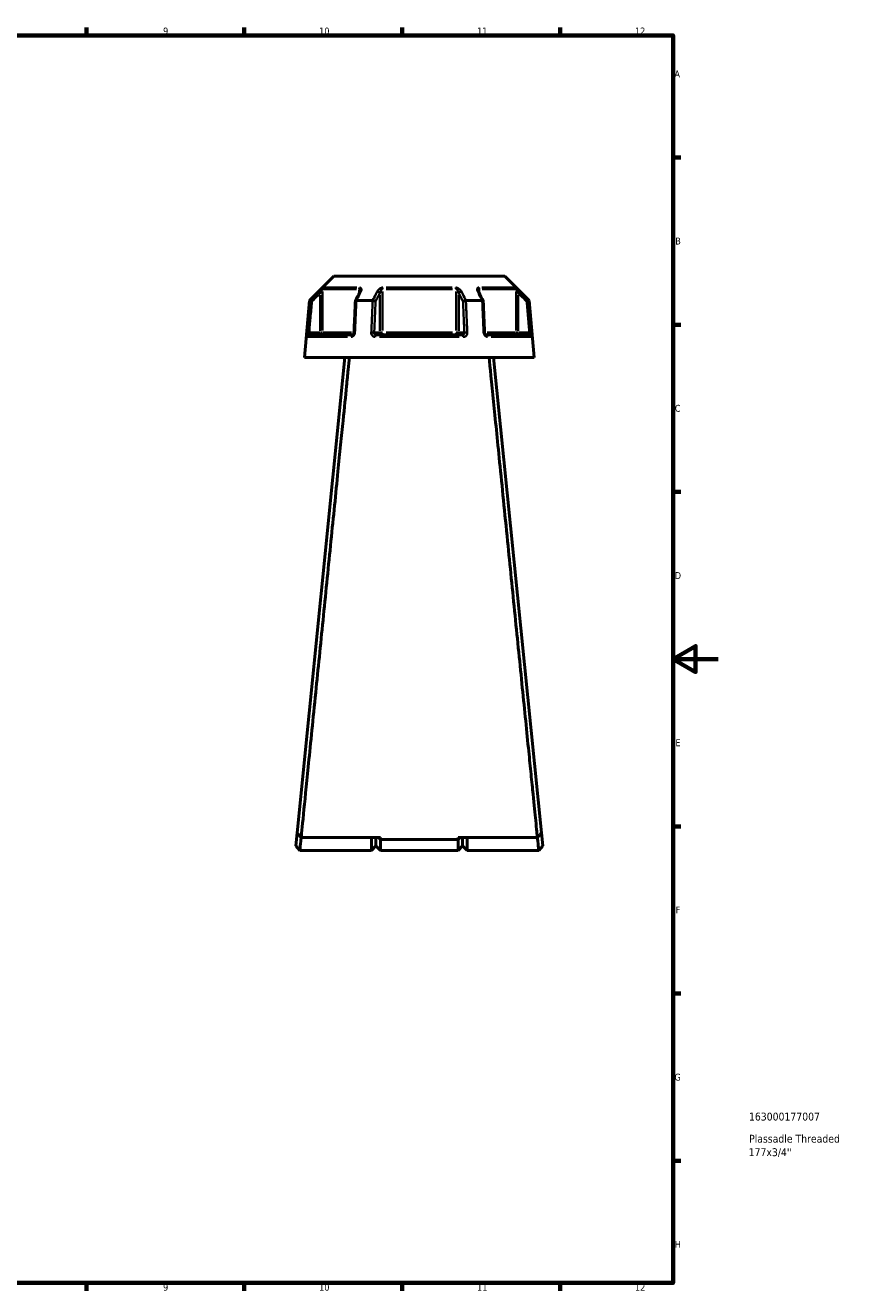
# Model space of a CAD drawing. Header units: millimetres. Extents: x 0 to 898, y 0 to 872.
# Tile 14 of 15: x 534 to 898, y 17 to 578. Entities that reach past the tile are written whole.
import ezdxf

# ---------------------------------------------------------------- set-up
doc = ezdxf.new("R2010")
doc.units = ezdxf.units.MM
for name, color, linetype, lineweight in [('Border (ANSI)', 7, 'Continuous', 70), ('Title (ISO)', 7, 'Continuous', 50), ('Visible (ANSI)', 7, 'Continuous', 50), ('Visible Narrow (ANSI)', 7, 'Continuous', 35)]:
    doc.layers.add(name, color=color, linetype=linetype, lineweight=lineweight)
doc.styles.add('Note Text (ANSI)', font='tahoma.ttf')
doc.styles.add('Note Text (ISO)', font='tahoma.ttf')

# ---------------------------------------------------------------- blocks, each defined once
blk = doc.blocks.new('Borders Default Border')
at = {"layer": 'Border (ANSI)'}
for p, q in [((560.67, 574), (560.67, 577.45)), ((630.75, 574), (630.75, 577.45)), ((700.83, 574), (700.83, 577.45)), ((770.92, 574), (770.92, 577.45)), ((821, 519.75), (824.45, 519.75)), ((821, 445.5), (824.45, 445.5)), ((821, 371.25), (824.45, 371.25)), ((821, 222.75), (824.45, 222.75)), ((821, 148.5), (824.45, 148.5)), ((821, 74.25), (824.45, 74.25)), ((560.67, 20), (560.67, 16.55)), ((630.75, 20), (630.75, 16.55)), ((700.83, 20), (700.83, 16.55)), ((770.92, 20), (770.92, 16.55))]:
    blk.add_line(p, q, dxfattribs=at)
at = {"layer": 'Border (ANSI)', "flags": 128}
for points in [[(20, 20), (20, 574), (821, 574), (821, 20), (20, 20)], [(841, 297), (821, 297), (831, 302.77), (831, 291.23), (821, 297)]]:
    blk.add_lwpolyline(points, dxfattribs=at)
at = {"layer": 'Border (ANSI)', "attachment_point": 7, "style": 'Note Text (ANSI)'}
for s, insert, char_height in [('9', (594.7, 574.34), 3.05), ('10', (663.96, 574.34), 3.048), ('11', (734.04, 574.4), 3.048), ('12', (804.13, 574.4), 3.048), ('A', (821.63, 555.35), 3.05), ('B', (821.99, 481.1), 3.05), ('C', (821.8, 406.8), 3.05), ('D', (821.81, 332.6), 3.05), ('E', (822.05, 258.35), 3.05), ('F', (822.14, 184.1), 3.05), ('G', (821.66, 109.79), 3.05), ('H', (821.81, 35.6), 3.05), ('9', (594.7, 16.49), 3.05), ('10', (663.96, 16.49), 3.048), ('11', (734.04, 16.55), 3.048), ('12', (804.13, 16.55), 3.048)]:
    blk.add_mtext(s, dxfattribs=dict(at, insert=insert, char_height=char_height))
blk = doc.blocks.new('Title Blocks ISO')
at = {"layer": 'Title (ISO)', "style": 'Note Text (ISO)'}
for tag, p in [('PART_NUMBER_001', (33.69, 72.11)), ('DESCRIPTION_001', (33.74, 62.29)), ('DESCRIPTION_002', (33.56, 56.3))]:
    blk.add_attdef(tag, p, '', height=3.5, dxfattribs=at)

msp = doc.modelspace()

# ---------------------------------------------------------------- linework, layer by layer
at = {"layer": 'Visible (ANSI)'}
for p, q in [((670.434, 467.08), (659.604, 456.25)), ((670.434, 467.08), (746.352, 467.08)), ((746.352, 467.08), (757.182, 456.25)), ((659.604, 456.25), (657.393, 430.98)), ((659.604, 456.25), (659.781, 456.25)), ((680.484, 456.25), (687.69, 456.25)), ((729.095, 456.25), (736.301, 456.25)), ((757.004, 456.25), (757.182, 456.25)), ((757.182, 456.25), (759.393, 430.98)), ((659.563, 440.98), (678.695, 440.98)), ((689.261, 440.98), (727.525, 440.98)), ((738.09, 440.98), (757.222, 440.98)), ((675.393, 430.98), (654.171, 219.824)), ((657.393, 430.98), (759.393, 430.98)), ((762.614, 219.824), (741.393, 430.98)), ((654.171, 219.824), (653.593, 214.071)), ((763.193, 214.071), (762.614, 219.824)), ((655.393, 212.08), (653.593, 214.07)), ((691.143, 217.806), (655.968, 217.806)), ((687.143, 212.08), (687.143, 217.806)), ((689.143, 214.08), (687.143, 212.08)), ((689.143, 217.806), (689.143, 214.08)), ((689.143, 214.08), (689.143, 217.806)), ((689.143, 214.08), (691.143, 212.08)), ((690.244, 217.806), (691.143, 216.946)), ((691.143, 217.806), (691.143, 216.946)), ((691.143, 216.946), (691.143, 212.08)), ((725.643, 216.946), (691.143, 216.946)), ((760.817, 217.806), (725.643, 217.806)), ((726.541, 217.806), (725.643, 216.946)), ((725.643, 216.946), (725.643, 217.806)), ((725.643, 212.08), (725.643, 216.946)), ((727.643, 214.08), (725.643, 212.08)), ((727.643, 214.08), (727.643, 217.806)), ((727.643, 217.806), (727.643, 214.08)), ((727.643, 214.08), (729.643, 212.08)), ((729.643, 217.806), (729.643, 212.08)), ((763.193, 214.07), (761.393, 212.08)), ((687.143, 212.08), (655.393, 212.08)), ((725.643, 212.08), (691.143, 212.08)), ((761.393, 212.08), (729.643, 212.08))]:
    msp.add_line(p, q, dxfattribs=at)
for centre, major_axis, ratio, start_param, end_param in [((6799.393, -11400.18), (201.782, -16737.675), 0.5089209, 3.918776, 3.9191035), ((-5282.1, -11203.018), (199.594, 16459.391), 0.5089726, 5.5057078, 5.5060408)]:
    msp.add_ellipse(centre, major_axis=major_axis, ratio=ratio, start_param=start_param, end_param=end_param, dxfattribs=at)
for points in [[(659.781, 456.25), (659.782, 456.25), (659.783, 456.25), (659.783, 456.249)], [(680.463, 456.249), (680.47, 456.25), (680.477, 456.25), (680.484, 456.25)], [(687.69, 456.25), (687.697, 456.25), (687.705, 456.25), (687.713, 456.249)], [(729.073, 456.249), (729.08, 456.25), (729.088, 456.25), (729.095, 456.25)], [(736.301, 456.25), (736.308, 456.25), (736.315, 456.25), (736.322, 456.249)], [(757.002, 456.249), (757.003, 456.25), (757.003, 456.25), (757.004, 456.25)]]:
    msp.add_open_spline(points, degree=3, dxfattribs=at)
for points, knots in [([(660.744, 455.8), (660.743, 455.801), (660.741, 455.802), (660.621, 455.858), (660.503, 455.913), (660.282, 456.016), (660.18, 456.064), (660.003, 456.147), (659.93, 456.181), (659.825, 456.23), (659.793, 456.245), (659.783, 456.249)], [-0.153857, -0.153857, -0.153857, -0.153857, -0.15338163, -0.15338163, -0.11415679, -0.11415679, -0.07544441, -0.07544441, -0.03695525, -0.03695525, 0, 0, 0, 0]), ([(680.027, 456.026), (679.986, 455.093), (679.945, 454.159), (679.863, 452.292), (679.822, 451.359), (679.74, 449.492), (679.699, 448.558), (679.617, 446.691), (679.576, 445.758), (679.494, 443.891), (679.453, 442.957), (679.412, 442.024)], [0.6644982, 0.6644982, 0.6644982, 0.6644982, 0.9456256, 0.9456256, 1.226753, 1.226753, 1.5078805, 1.5078805, 1.7890079, 1.7890079, 2.0701353, 2.0701353, 2.0701353, 2.0701353]), ([(680.463, 456.249), (680.362, 456.245), (680.275, 456.23), (680.134, 456.181), (680.083, 456.147), (680.037, 456.081), (680.028, 456.055), (680.027, 456.026)], [-0.153740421, -0.153740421, -0.153740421, -0.153740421, -0.116698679, -0.116698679, -0.078119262, -0.078119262, -0.055255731, -0.055255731, -0.055255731, -0.055255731]), ([(682.146, 460.475), (682.146, 460.46), (682.145, 460.44), (682.138, 460.39), (682.133, 460.36), (682.118, 460.294), (682.107, 460.257), (682.081, 460.178), (682.066, 460.136), (682.029, 460.048), (682.008, 460.002), (681.984, 459.954)], [0.20265986, 0.20265986, 0.20265986, 0.20265986, 0.23121109, 0.23121109, 0.25976233, 0.25976233, 0.28831356, 0.28831356, 0.3168648, 0.3168648, 0.34541603, 0.34541603, 0.34541603, 0.34541603]), ([(688.985, 455.8), (688.984, 455.801), (688.984, 455.802), (688.923, 455.858), (688.844, 455.913), (688.655, 456.016), (688.547, 456.064), (688.313, 456.147), (688.189, 456.181), (687.943, 456.23), (687.824, 456.245), (687.713, 456.249)], [-0.153857, -0.153857, -0.153857, -0.153857, -0.15338182, -0.15338182, -0.11415687, -0.11415687, -0.07544477, -0.07544477, -0.03695534, -0.03695534, 0, 0, 0, 0]), ([(729.073, 456.249), (728.961, 456.245), (728.842, 456.23), (728.597, 456.181), (728.472, 456.147), (728.238, 456.064), (728.13, 456.016), (727.941, 455.913), (727.862, 455.858), (727.802, 455.802), (727.801, 455.801), (727.8, 455.8)], [-0.15374042, -0.15374042, -0.15374042, -0.15374042, -0.11669868, -0.11669868, -0.07811926, -0.07811926, -0.03931665, -0.03931665, 0, 0, 0.00047629, 0.00047629, 0.00047629, 0.00047629]), ([(734.801, 459.954), (734.777, 460.002), (734.756, 460.048), (734.72, 460.136), (734.704, 460.178), (734.678, 460.257), (734.668, 460.294), (734.652, 460.36), (734.647, 460.39), (734.641, 460.44), (734.64, 460.46), (734.64, 460.475)], [0, 0, 0, 0, 0.02855139, 0.02855139, 0.05710278, 0.05710278, 0.08565416, 0.08565416, 0.11420555, 0.11420555, 0.14275694, 0.14275694, 0.14275694, 0.14275694]), ([(736.759, 456.026), (736.757, 456.055), (736.748, 456.081), (736.703, 456.147), (736.652, 456.181), (736.51, 456.23), (736.423, 456.245), (736.322, 456.249)], [-0.098254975, -0.098254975, -0.098254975, -0.098254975, -0.075444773, -0.075444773, -0.036955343, -0.036955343, 0, 0, 0, 0]), ([(737.373, 442.024), (737.332, 442.957), (737.291, 443.891), (737.21, 445.758), (737.169, 446.691), (737.087, 448.558), (737.046, 449.492), (736.964, 451.359), (736.923, 452.292), (736.841, 454.159), (736.8, 455.093), (736.759, 456.026)], [1.2046153, 1.2046153, 1.2046153, 1.2046153, 1.4857428, 1.4857428, 1.7668702, 1.7668702, 2.0479976, 2.0479976, 2.329125, 2.329125, 2.6102525, 2.6102525, 2.6102525, 2.6102525]), ([(756.041, 455.8), (756.043, 455.801), (756.044, 455.802), (756.164, 455.858), (756.282, 455.913), (756.504, 456.016), (756.606, 456.064), (756.782, 456.147), (756.855, 456.181), (756.96, 456.23), (756.992, 456.245), (757.002, 456.249)], [-0.00047648, -0.00047648, -0.00047648, -0.00047648, 0, 0, 0.03931654, 0.03931654, 0.07811943, 0.07811943, 0.11669858, 0.11669858, 0.15374023, 0.15374023, 0.15374023, 0.15374023]), ([(679.412, 442.024), (679.408, 441.925), (679.393, 441.824), (679.344, 441.633), (679.31, 441.542), (679.228, 441.378), (679.181, 441.304), (679.079, 441.179), (679.026, 441.128), (678.919, 441.048), (678.866, 441.021), (678.772, 440.986), (678.731, 440.98), (678.695, 440.98)], [0, 0, 0, 0, 0.05067005, 0.05067005, 0.10084685, 0.10084685, 0.1507669, 0.1507669, 0.20138762, 0.20138762, 0.25586434, 0.25586434, 0.31481094, 0.31481094, 0.31481094, 0.31481094]), ([(738.09, 440.98), (738.052, 440.98), (738.008, 440.987), (737.901, 441.029), (737.838, 441.065), (737.718, 441.167), (737.662, 441.228), (737.562, 441.37), (737.518, 441.45), (737.445, 441.624), (737.417, 441.718), (737.385, 441.884), (737.377, 441.954), (737.373, 442.024)], [0, 0, 0, 0, 0.06296271, 0.06296271, 0.12592542, 0.12592542, 0.17893056, 0.17893056, 0.22915943, 0.22915943, 0.27910739, 0.27910739, 0.31481354, 0.31481354, 0.31481354, 0.31481354]), ([(655.968, 217.806), (656.17, 219.807), (656.6, 224.081), (657.814, 236.141), (658.565, 243.604), (660.391, 261.745), (661.483, 272.605), (663.688, 294.525), (664.779, 305.372), (665.885, 316.378), (666.438, 321.881), (666.995, 327.423), (668.104, 338.459), (668.656, 343.954), (669.743, 354.771), (670.278, 360.093), (671.317, 370.444), (671.822, 375.473), (672.718, 384.399), (673.115, 388.352), (673.873, 395.9), (674.234, 399.494), (675.151, 408.632), (675.668, 413.778), (676.382, 420.9), (676.626, 423.333), (677.055, 427.607), (677.24, 429.449), (677.394, 430.98)], [0.1557141, 0.1557141, 0.1557141, 0.1557141, 0.5088597, 0.5088597, 0.8329778, 0.8329778, 1.1791536, 1.1791536, 1.4806404, 1.4806404, 1.4806404, 1.6313839, 1.6313839, 1.7821273, 1.7821273, 1.9328707, 1.9328707, 2.0836142, 2.0836142, 2.2117461, 2.2117461, 2.339878, 2.339878, 2.5577023, 2.5577023, 2.6911519, 2.6911519, 2.8246015, 2.8246015, 2.8246015, 2.8246015]), ([(739.392, 430.98), (739.821, 426.698), (740.498, 419.954), (742.135, 403.643), (743.044, 394.583), (745.139, 373.719), (746.339, 361.771), (748.672, 338.546), (749.794, 327.384), (750.9, 316.378), (751.454, 310.875), (752.003, 305.411), (753.081, 294.685), (753.611, 289.423), (754.637, 279.219), (755.134, 274.278), (756.084, 264.828), (756.538, 260.319), (757.328, 252.471), (757.671, 249.059), (758.314, 242.674), (758.613, 239.702), (759.354, 232.339), (759.749, 228.412), (760.256, 223.375), (760.419, 221.763), (760.662, 219.343), (760.752, 218.456), (760.817, 217.806)], [-2.8246015, -2.8246015, -2.8246015, -2.8246015, -2.4512661, -2.4512661, -2.1279702, -2.1279702, -1.7821273, -1.7821273, -1.4806404, -1.4806404, -1.4806404, -1.329897, -1.329897, -1.1791536, -1.1791536, -1.0284101, -1.0284101, -0.8776667, -0.8776667, -0.7495348, -0.7495348, -0.6214029, -0.6214029, -0.4035786, -0.4035786, -0.2704136, -0.2704136, -0.1557141, -0.1557141, -0.1557141, -0.1557141]), ([(655.968, 217.806), (655.669, 218.142), (655.369, 218.479), (654.77, 219.151), (654.471, 219.488), (654.171, 219.824)], [-0.27027253, -0.27027253, -0.27027253, -0.27027253, -0.13514386, -0.13514386, 0, 0, 0, 0]), ([(762.614, 219.824), (762.315, 219.488), (762.015, 219.151), (761.416, 218.479), (761.117, 218.142), (760.817, 217.806)], [-0.27027244, -0.27027244, -0.27027244, -0.27027244, -0.13512845, -0.13512845, 0, 0, 0, 0]), ([(655.393, 212.081), (655.393, 212.082), (655.418, 212.324), (655.535, 213.472), (655.651, 214.613), (655.856, 216.63), (655.914, 217.201), (655.975, 217.806)], [-3.14159265, -3.14159265, -3.14159265, -3.14159265, -2.80157915, -2.80157915, -2.32006743, -2.32006743, -2.14962155, -2.14962155, -2.14962155, -2.14962155]), ([(760.81, 217.806), (760.872, 217.201), (760.929, 216.63), (761.134, 214.613), (761.251, 213.472), (761.368, 212.324), (761.392, 212.082), (761.393, 212.081)], [2.14962155, 2.14962155, 2.14962155, 2.14962155, 2.32006743, 2.32006743, 2.80157915, 2.80157915, 3.14159265, 3.14159265, 3.14159265, 3.14159265])]:
    msp.add_open_spline(points, degree=3, knots=knots, dxfattribs=at)
at = {"layer": 'Visible Narrow (ANSI)'}
for p, q in [((680.461, 461.275), (665.716, 461.275)), ((666.005, 461.982), (680.65, 461.982)), ((681.76, 461.187), (681.76, 459.596)), ((723.137, 461.275), (693.648, 461.275)), ((693.748, 461.982), (723.038, 461.982)), ((735.025, 459.596), (735.025, 461.187)), ((736.135, 461.982), (750.781, 461.982)), ((751.069, 461.275), (736.324, 461.275)), ((663.766, 460.207), (664.411, 459.559)), ((664.464, 458.629), (664.464, 442.856)), ((665.455, 442.945), (665.455, 460.31)), ((690.845, 458.629), (690.845, 442.856)), ((692.087, 442.945), (692.087, 460.31)), ((724.698, 460.31), (724.698, 442.945)), ((725.94, 442.856), (725.94, 458.629)), ((751.331, 460.31), (751.331, 442.945)), ((752.321, 442.856), (752.321, 458.629)), ((752.374, 459.559), (753.02, 460.207)), ((659.457, 441.986), (658.547, 442.066)), ((676.52, 440.067), (658.863, 440.067)), ((664.217, 441.98), (659.777, 441.98)), ((664.464, 441.901), (664.464, 440.983)), ((665.442, 441.98), (664.536, 441.98)), ((665.69, 441.98), (678.298, 441.98)), ((690.722, 441.98), (688.502, 441.98)), ((726.05, 440.067), (690.736, 440.067)), ((692.02, 441.98), (690.883, 441.98)), ((693.648, 441.98), (723.137, 441.98)), ((725.902, 441.98), (724.765, 441.98)), ((728.284, 441.98), (726.064, 441.98)), ((738.487, 441.98), (751.096, 441.98)), ((757.922, 440.067), (740.265, 440.067)), ((752.25, 441.98), (751.343, 441.98)), ((752.321, 440.983), (752.321, 441.901)), ((757.008, 441.98), (752.568, 441.98)), ((758.239, 442.066), (757.329, 441.986))]:
    msp.add_line(p, q, dxfattribs=at)
for centre, major_axis, ratio, start_param, end_param in [((666.445, 461.275), (0, -1), 0.9904959, 3.9662607, 4.6731191), ((682.374, 461.275), (0, 1), 0.6143631, 0.8246681, 1.5315264), ((692.463, 461.275), (0, -1), 0.3761328, 3.9662607, 4.6731191), ((724.322, 461.275), (0, 1), 0.3761328, 4.7516589, 5.4585172), ((734.411, 461.275), (0, -1), 0.6143631, 1.6100662, 2.3169246), ((750.34, 461.275), (0, 1), 0.9904959, 4.7516589, 5.4585172), ((682.878, 459.505), (-0.894, 0.449), 0.6136988, 5.5048942, 6.2422226), ((689.979, 459.505), (-0.894, 0.449), 0.6136988, 3.9026286, 5.2571626), ((726.806, 459.505), (-0.894, -0.449), 0.6136988, 4.1676154, 5.5221494), ((733.908, 459.505), (0.894, 0.449), 0.6136988, 0.0409627, 0.7782911), ((659.563, 439.98), (0, 1), 0.992287, 0.0741765, 1.4093534), ((664.464, 441.98), (0, -1), 0.9904959, 0.0785398, 1.4922565), ((678.695, 439.98), (0, 1), 0.6034974, 0.0741765, 1.4093534), ((680.411, 441.98), (-0.999, 0.044), 0.0757423, 5.369153, 6.2350783), ((687.512, 441.98), (0.999, -0.044), 0.0757423, 0.5996329, 1.9382948), ((689.261, 439.98), (0, 1), 0.3887896, 0.0741765, 1.4093534), ((691.711, 441.98), (0, -1), 0.8660254, 4.7909288, 6.2046455), ((691.711, 441.98), (0, -1), 0.3761328, 0.0785398, 1.4922565), ((725.074, 441.98), (0, -1), 0.3761328, 4.7909288, 6.2046455), ((725.074, 441.98), (0, -1), 0.8660254, 0.0785398, 1.4922565), ((727.525, 439.98), (0, 1), 0.3887896, 4.8738319, 6.2090088), ((729.273, 441.98), (0.999, 0.044), 0.0757423, 1.2032978, 2.5419597), ((736.374, 441.98), (0.999, 0.044), 0.0757423, 0.048107, 0.9140323), ((738.09, 439.98), (0, 1), 0.6034974, 4.8738319, 6.2090088), ((752.321, 441.98), (0, -1), 0.9904959, 4.7909288, 6.2046455), ((757.222, 439.98), (0, 1), 0.992287, 4.8738319, 6.2090088)]:
    msp.add_ellipse(centre, major_axis=major_axis, ratio=ratio, start_param=start_param, end_param=end_param, dxfattribs=at)
for points, knots in [([(665.745, 461.982), (665.713, 461.982), (665.639, 461.938), (665.308, 461.689), (664.952, 461.365), (664.318, 460.763), (664.037, 460.489), (663.76, 460.213)], [-0.34541645, -0.34541645, -0.34541645, -0.34541645, -0.27620858, -0.27620858, -0.11734182, -0.11734182, 0, 0, 0, 0]), ([(664.464, 459.505), (664.603, 459.781), (664.743, 460.055), (665.06, 460.658), (665.238, 460.982), (665.402, 461.231), (665.439, 461.275), (665.455, 461.275)], [0, 0, 0, 0, 0.11734182, 0.11734182, 0.27620858, 0.27620858, 0.34541645, 0.34541645, 0.34541645, 0.34541645]), ([(681.76, 461.275), (681.794, 461.275), (681.826, 461.269), (681.904, 461.239), (681.947, 461.206), (682.031, 461.103), (682.067, 461.023), (682.117, 460.846), (682.132, 460.75), (682.144, 460.592), (682.146, 460.534), (682.146, 460.475)], [0, 0, 0, 0, 0.02585168, 0.02585168, 0.06721438, 0.06721438, 0.12288915, 0.12288915, 0.17445287, 0.17445287, 0.20265986, 0.20265986, 0.20265986, 0.20265986]), ([(682.469, 460.213), (682.58, 460.434), (682.659, 460.653), (682.734, 461.036), (682.742, 461.202), (682.701, 461.457), (682.67, 461.553), (682.567, 461.73), (682.492, 461.81), (682.32, 461.913), (682.234, 461.946), (682.075, 461.976), (682.009, 461.982), (681.94, 461.982)], [-0.34541603, -0.34541603, -0.34541603, -0.34541603, -0.25141662, -0.25141662, -0.17445287, -0.17445287, -0.12288915, -0.12288915, -0.06721438, -0.06721438, -0.02585168, -0.02585168, 0, 0, 0, 0]), ([(692.197, 461.982), (691.995, 461.982), (691.781, 461.945), (691.049, 461.71), (690.595, 461.376), (690.013, 460.763), (689.823, 460.489), (689.684, 460.213)], [-0.34541684, -0.34541684, -0.34541684, -0.34541684, -0.28109054, -0.28109054, -0.11734182, -0.11734182, 0, 0, 0, 0]), ([(690.845, 459.505), (690.914, 459.781), (691.009, 460.055), (691.297, 460.669), (691.522, 461.003), (691.882, 461.237), (691.988, 461.275), (692.087, 461.275)], [0, 0, 0, 0, 0.11734182, 0.11734182, 0.28109054, 0.28109054, 0.34541684, 0.34541684, 0.34541684, 0.34541684]), ([(727.101, 460.213), (726.99, 460.434), (726.845, 460.654), (726.522, 461.037), (726.354, 461.203), (726.035, 461.457), (725.896, 461.553), (725.588, 461.73), (725.417, 461.81), (725.106, 461.913), (724.971, 461.946), (724.752, 461.976), (724.669, 461.982), (724.588, 461.982)], [-0.345416, -0.345416, -0.345416, -0.345416, -0.25131567, -0.25131567, -0.17440412, -0.17440412, -0.12292214, -0.12292214, -0.06721438, -0.06721438, -0.02585168, -0.02585168, 0, 0, 0, 0]), ([(724.698, 461.275), (724.738, 461.275), (724.779, 461.269), (724.886, 461.239), (724.953, 461.206), (725.106, 461.103), (725.191, 461.023), (725.343, 460.845), (725.411, 460.75), (725.569, 460.496), (725.652, 460.329), (725.813, 459.947), (725.885, 459.727), (725.94, 459.505)], [0, 0, 0, 0, 0.02585168, 0.02585168, 0.06721438, 0.06721438, 0.12292214, 0.12292214, 0.17440412, 0.17440412, 0.25131567, 0.25131567, 0.345416, 0.345416, 0.345416, 0.345416]), ([(734.845, 461.982), (734.678, 461.982), (734.532, 461.947), (734.113, 461.717), (734.024, 461.379), (734.088, 460.763), (734.178, 460.489), (734.317, 460.213)], [-0.34541683, -0.34541683, -0.34541683, -0.34541683, -0.28278882, -0.28278882, -0.11734182, -0.11734182, 0, 0, 0, 0]), ([(734.64, 460.476), (734.64, 460.772), (734.689, 461.035), (734.871, 461.239), (734.943, 461.275), (735.025, 461.275)], [0.14275694, 0.14275694, 0.14275694, 0.14275694, 0.28278882, 0.28278882, 0.34541683, 0.34541683, 0.34541683, 0.34541683]), ([(753.025, 460.213), (752.802, 460.435), (752.576, 460.656), (752.177, 461.039), (752.002, 461.205), (751.726, 461.458), (751.62, 461.553), (751.415, 461.73), (751.318, 461.81), (751.179, 461.913), (751.129, 461.946), (751.07, 461.976), (751.053, 461.982), (751.041, 461.982)], [-0.34541583, -0.34541583, -0.34541583, -0.34541583, -0.25081718, -0.25081718, -0.17415567, -0.17415567, -0.12305037, -0.12305037, -0.06721438, -0.06721438, -0.02585168, -0.02585168, 0, 0, 0, 0]), ([(751.331, 461.275), (751.337, 461.275), (751.345, 461.269), (751.375, 461.239), (751.399, 461.206), (751.468, 461.102), (751.517, 461.022), (751.619, 460.845), (751.672, 460.75), (751.81, 460.498), (751.897, 460.332), (752.097, 459.949), (752.209, 459.728), (752.321, 459.505)], [0, 0, 0, 0, 0.02585168, 0.02585168, 0.06721438, 0.06721438, 0.12305037, 0.12305037, 0.17415567, 0.17415567, 0.25081718, 0.25081718, 0.34541583, 0.34541583, 0.34541583, 0.34541583]), ([(659.783, 456.249), (659.767, 456.059), (659.75, 455.869), (659.528, 453.341), (659.323, 451.004), (659.117, 448.667), (658.924, 446.467), (658.731, 444.267), (658.538, 442.067)], [-2.6283076, -2.6283076, -2.6283076, -2.6283076, -2.5709553, -2.5709553, -1.86716, -1.86716, -1.86716, -1.2046153, -1.2046153, -1.2046153, -1.2046153]), ([(659.531, 441.98), (659.724, 444.18), (659.917, 446.38), (660.11, 448.58), (660.315, 450.917), (660.52, 453.254), (660.732, 455.661), (660.738, 455.73), (660.744, 455.8)], [1.2046153, 1.2046153, 1.2046153, 1.2046153, 1.86716, 1.86716, 1.86716, 2.5709553, 2.5709553, 2.5919584, 2.5919584, 2.5919584, 2.5919584]), ([(663.76, 460.213), (663.374, 459.828), (662.987, 459.443), (662.601, 459.059), (661.661, 458.122), (660.721, 457.186), (659.781, 456.25)], [-0.97913562, -0.97913562, -0.97913562, -0.97913562, -0.81558793, -0.81558793, -0.81558793, -0.41761533, -0.41761533, -0.41761533, -0.41761533]), ([(660.744, 455.8), (661.598, 456.651), (662.451, 457.501), (663.305, 458.351), (663.692, 458.736), (664.078, 459.121), (664.464, 459.505)], [0.4540793, 0.4540793, 0.4540793, 0.4540793, 0.81558793, 0.81558793, 0.81558793, 0.97913562, 0.97913562, 0.97913562, 0.97913562]), ([(679.842, 442.067), (679.939, 444.267), (680.035, 446.467), (680.131, 448.667), (680.234, 451.004), (680.336, 453.341), (680.447, 455.869), (680.455, 456.059), (680.463, 456.249)], [-2.0701353, -2.0701353, -2.0701353, -2.0701353, -1.4075907, -1.4075907, -1.4075907, -0.7037953, -0.7037953, -0.646443, -0.646443, -0.646443, -0.646443]), ([(680.484, 456.25), (680.953, 457.186), (681.422, 458.122), (681.891, 459.058), (682.083, 459.443), (682.276, 459.828), (682.469, 460.213)], [-1.77741341, -1.77741341, -1.77741341, -1.77741341, -1.37946039, -1.37946039, -1.37946039, -1.21589312, -1.21589312, -1.21589312, -1.21589312]), ([(687.713, 456.249), (687.704, 456.059), (687.696, 455.869), (687.585, 453.341), (687.482, 451.004), (687.379, 448.667), (687.282, 446.467), (687.185, 444.267), (687.088, 442.067)], [-2.6283076, -2.6283076, -2.6283076, -2.6283076, -2.5709553, -2.5709553, -1.86716, -1.86716, -1.86716, -1.2046153, -1.2046153, -1.2046153, -1.2046153]), ([(689.684, 460.213), (689.49, 459.828), (689.297, 459.443), (689.103, 459.059), (688.632, 458.122), (688.161, 457.186), (687.69, 456.25)], [-2.76548325, -2.76548325, -2.76548325, -2.76548325, -2.60193539, -2.60193539, -2.60193539, -2.20396296, -2.20396296, -2.20396296, -2.20396296]), ([(688.378, 441.98), (688.475, 444.18), (688.572, 446.38), (688.668, 448.58), (688.771, 450.917), (688.873, 453.254), (688.979, 455.661), (688.982, 455.73), (688.985, 455.8)], [1.2046153, 1.2046153, 1.2046153, 1.2046153, 1.86716, 1.86716, 1.86716, 2.5709553, 2.5709553, 2.5919584, 2.5919584, 2.5919584, 2.5919584]), ([(688.985, 455.8), (689.412, 456.651), (689.839, 457.501), (690.266, 458.351), (690.459, 458.736), (690.652, 459.121), (690.845, 459.505)], [2.24042693, 2.24042693, 2.24042693, 2.24042693, 2.60193539, 2.60193539, 2.60193539, 2.76548325, 2.76548325, 2.76548325, 2.76548325]), ([(725.94, 459.505), (726.133, 459.121), (726.326, 458.736), (726.52, 458.351), (726.947, 457.501), (727.373, 456.651), (727.8, 455.8)], [1.21589312, 1.21589312, 1.21589312, 1.21589312, 1.37944098, 1.37944098, 1.37944098, 1.74094944, 1.74094944, 1.74094944, 1.74094944]), ([(729.095, 456.25), (728.625, 457.186), (728.153, 458.122), (727.682, 459.059), (727.489, 459.443), (727.295, 459.828), (727.101, 460.213)], [-1.77741341, -1.77741341, -1.77741341, -1.77741341, -1.37944098, -1.37944098, -1.37944098, -1.21589312, -1.21589312, -1.21589312, -1.21589312]), ([(727.8, 455.8), (727.803, 455.73), (727.806, 455.661), (727.912, 453.254), (728.015, 450.917), (728.117, 448.58), (728.214, 446.38), (728.31, 444.18), (728.407, 441.98)], [0.6827923, 0.6827923, 0.6827923, 0.6827923, 0.7037953, 0.7037953, 1.4075907, 1.4075907, 1.4075907, 2.0701353, 2.0701353, 2.0701353, 2.0701353]), ([(729.697, 442.067), (729.6, 444.267), (729.503, 446.467), (729.407, 448.667), (729.304, 451.004), (729.201, 453.341), (729.089, 455.869), (729.081, 456.059), (729.073, 456.249)], [-2.0701353, -2.0701353, -2.0701353, -2.0701353, -1.4075907, -1.4075907, -1.4075907, -0.7037953, -0.7037953, -0.646443, -0.646443, -0.646443, -0.646443]), ([(734.317, 460.213), (734.509, 459.828), (734.702, 459.443), (734.894, 459.059), (735.363, 458.123), (735.832, 457.186), (736.301, 456.25)], [-2.76548325, -2.76548325, -2.76548325, -2.76548325, -2.60198874, -2.60198874, -2.60198874, -2.20396296, -2.20396296, -2.20396296, -2.20396296]), ([(736.322, 456.249), (736.33, 456.059), (736.339, 455.869), (736.449, 453.341), (736.552, 451.004), (736.654, 448.667), (736.75, 446.467), (736.847, 444.267), (736.943, 442.067)], [-2.6283076, -2.6283076, -2.6283076, -2.6283076, -2.5709553, -2.5709553, -1.8671599, -1.8671599, -1.8671599, -1.2046153, -1.2046153, -1.2046153, -1.2046153]), ([(752.321, 459.505), (752.707, 459.121), (753.093, 458.736), (753.48, 458.352), (754.334, 457.501), (755.187, 456.651), (756.041, 455.8)], [1.21589312, 1.21589312, 1.21589312, 1.21589312, 1.37936806, 1.37936806, 1.37936806, 1.74094944, 1.74094944, 1.74094944, 1.74094944]), ([(757.004, 456.25), (756.064, 457.186), (755.124, 458.123), (754.184, 459.059), (753.798, 459.444), (753.411, 459.828), (753.025, 460.213)], [-1.77741341, -1.77741341, -1.77741341, -1.77741341, -1.37936806, -1.37936806, -1.37936806, -1.21589312, -1.21589312, -1.21589312, -1.21589312]), ([(756.041, 455.8), (756.047, 455.73), (756.054, 455.661), (756.265, 453.254), (756.47, 450.917), (756.675, 448.58), (756.868, 446.38), (757.062, 444.18), (757.255, 441.98)], [0.6827923, 0.6827923, 0.6827923, 0.6827923, 0.7037955, 0.7037955, 1.407591, 1.407591, 1.407591, 2.0701353, 2.0701353, 2.0701353, 2.0701353]), ([(758.247, 442.067), (758.054, 444.267), (757.861, 446.467), (757.668, 448.667), (757.463, 451.004), (757.257, 453.341), (757.035, 455.869), (757.019, 456.059), (757.002, 456.249)], [-2.0701353, -2.0701353, -2.0701353, -2.0701353, -1.407591, -1.407591, -1.407591, -0.7037955, -0.7037955, -0.646443, -0.646443, -0.646443, -0.646443]), ([(658.538, 442.067), (658.497, 441.596), (658.469, 441.126), (658.465, 440.497), (658.478, 440.291), (658.524, 440.104), (658.547, 440.067), (658.575, 440.067)], [-0.31481287, -0.31481287, -0.31481287, -0.31481287, -0.1729885, -0.1729885, -0.06653404, -0.06653404, 0, 0, 0, 0]), ([(659.563, 440.98), (659.536, 440.98), (659.513, 440.998), (659.469, 441.092), (659.457, 441.195), (659.462, 441.509), (659.489, 441.744), (659.531, 441.98)], [0, 0, 0, 0, 0.06653404, 0.06653404, 0.1729885, 0.1729885, 0.31481287, 0.31481287, 0.31481287, 0.31481287]), ([(678.094, 440.067), (678.442, 440.067), (678.8, 440.207), (679.289, 440.627), (679.455, 440.838), (679.676, 441.263), (679.748, 441.464), (679.82, 441.802), (679.837, 441.935), (679.842, 442.067)], [-0.31481094, -0.31481094, -0.31481094, -0.31481094, -0.18655676, -0.18655676, -0.10364264, -0.10364264, -0.03986256, -0.03986256, 0, 0, 0, 0]), ([(687.088, 442.067), (687.075, 441.778), (687.122, 441.489), (687.341, 440.92), (687.535, 440.651), (687.97, 440.299), (688.19, 440.187), (688.569, 440.087), (688.721, 440.067), (688.873, 440.067)], [-0.31481397, -0.31481397, -0.31481397, -0.31481397, -0.2278058, -0.2278058, -0.12655878, -0.12655878, -0.04867645, -0.04867645, 0, 0, 0, 0]), ([(689.261, 440.98), (689.181, 440.98), (689.102, 440.99), (688.907, 441.04), (688.795, 441.096), (688.578, 441.272), (688.484, 441.406), (688.383, 441.691), (688.366, 441.835), (688.378, 441.98)], [0, 0, 0, 0, 0.04867645, 0.04867645, 0.12655878, 0.12655878, 0.2278058, 0.2278058, 0.31481397, 0.31481397, 0.31481397, 0.31481397]), ([(728.407, 441.98), (728.413, 441.914), (728.412, 441.848), (728.395, 441.679), (728.368, 441.578), (728.271, 441.366), (728.191, 441.26), (727.937, 441.05), (727.735, 440.98), (727.525, 440.98)], [0, 0, 0, 0, 0.03982627, 0.03982627, 0.1035483, 0.1035483, 0.18638694, 0.18638694, 0.31481104, 0.31481104, 0.31481104, 0.31481104]), ([(727.912, 440.067), (728.314, 440.067), (728.709, 440.207), (729.218, 440.628), (729.382, 440.839), (729.588, 441.264), (729.649, 441.465), (729.697, 441.802), (729.703, 441.935), (729.697, 442.067)], [-0.31481104, -0.31481104, -0.31481104, -0.31481104, -0.18638694, -0.18638694, -0.1035483, -0.1035483, -0.03982627, -0.03982627, 0, 0, 0, 0]), ([(736.943, 442.067), (736.948, 441.961), (736.959, 441.855), (737.052, 441.337), (737.237, 440.946), (737.699, 440.423), (737.942, 440.252), (738.361, 440.097), (738.527, 440.067), (738.691, 440.067)], [-0.31481354, -0.31481354, -0.31481354, -0.31481354, -0.28284699, -0.28284699, -0.15713721, -0.15713721, -0.06043739, -0.06043739, 0, 0, 0, 0]), ([(757.255, 441.98), (757.266, 441.914), (757.277, 441.848), (757.301, 441.681), (757.312, 441.581), (757.328, 441.369), (757.329, 441.264), (757.312, 441.074), (757.287, 441.006), (757.24, 440.982), (757.231, 440.98), (757.222, 440.98)], [0, 0, 0, 0, 0.03957477, 0.03957477, 0.1028944, 0.1028944, 0.18520991, 0.18520991, 0.29222008, 0.29222008, 0.31481112, 0.31481112, 0.31481112, 0.31481112]), ([(758.21, 440.067), (758.22, 440.067), (758.229, 440.071), (758.277, 440.119), (758.303, 440.255), (758.321, 440.635), (758.32, 440.846), (758.304, 441.268), (758.293, 441.469), (758.269, 441.804), (758.259, 441.936), (758.247, 442.067)], [-0.31481112, -0.31481112, -0.31481112, -0.31481112, -0.29222008, -0.29222008, -0.18520991, -0.18520991, -0.1028944, -0.1028944, -0.03957477, -0.03957477, 0, 0, 0, 0])]:
    msp.add_open_spline(points, degree=3, knots=knots, dxfattribs=at)

# ---------------------------------------------------------------- block references
msp.add_blockref('Borders Default Border', (0, 0))
msp.add_blockref('Title Blocks ISO', (821, 20)).add_auto_attribs({'PART_NUMBER_001': '163000177007', 'DESCRIPTION_001': 'Plassadle Threaded', 'DESCRIPTION_002': "177x3/4''"})

doc.saveas('drawing.dxf')
